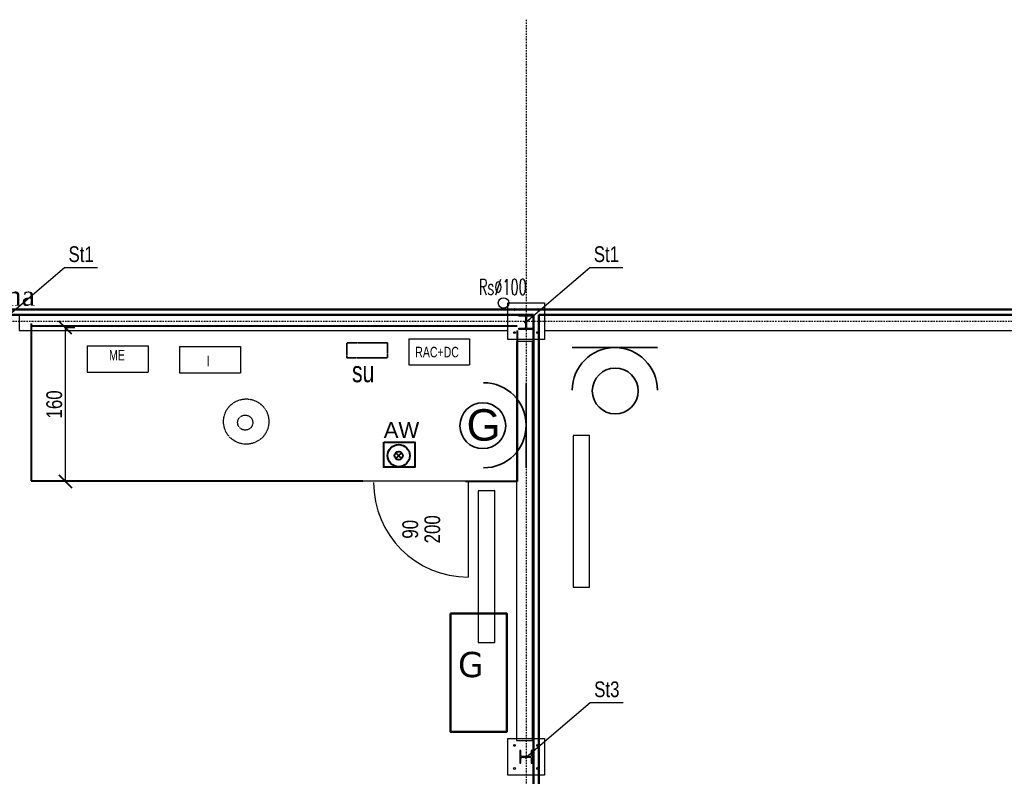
# Model space of a CAD drawing. Header units: centimetres. Extents: x 42630 to 130002, y 15 to 29179.
# Tile 91 of 159: x 50591 to 51528, y 5337 to 6058. Entities that reach past the tile are written whole.
import ezdxf
from ezdxf.enums import TextEntityAlignment as Align

# ---------------------------------------------------------------- set-up
doc = ezdxf.new("R2010")
doc.units = ezdxf.units.CM
doc.header["$LTSCALE"] = 0.01
for name, pattern in [('ACAD_ISO02W100', [15, 12, -3]), ('ACAD_ISO03W100', [30, 12, -18]), ('DASHDOT2', [12.7, 6.35, -3.175, 0, -3.175]), ('DASHED', [19.05, 12.7, -6.35])]:
    doc.linetypes.add(name, pattern=pattern)
doc.layers.get('0').update_dxf_attribs({"color": 253})
for name, color, linetype in [('33 - linia 2', 253, 'Continuous'), ('333 - linia 3', 253, 'Continuous'), ('A-ELEWACJE', 253, 'Continuous'), ('A-Grid', 253, 'DASHDOT2'), ('CKDACH_OPIS', 253, 'Continuous'), ('CKDRZWI_', 253, 'Continuous'), ('CKDRZWI_OPIS', 253, 'Continuous'), ('E_ramka_wew', 10, 'Continuous'), ('OPIS_K_WYK', 253, 'Continuous')]:
    doc.layers.add(name, color=color, linetype=linetype)
for name, color, linetype, lineweight in [('CKSCIANY_PRZEKR', 253, 'Continuous', 50), ('e-zabudowa', 162, 'Continuous', 40), ('E0odgrom', 6, 'Continuous', 35), ('Ekabel', 1, 'ACAD_ISO03W100', 50), ('Elospr', 32, 'Continuous', 30), ('EOPIS', 150, 'Continuous', 35), ('Eoprawa4100', 32, 'Continuous', 40), ('eosprz', 32, 'Continuous', 35), ('EPVt', 1, 'Continuous', 30), ('OPISYC', 5, 'Continuous', 25)]:
    doc.layers.add(name, color=color, linetype=linetype, lineweight=lineweight)
doc.layers.add('REV', color=253, linetype='Continuous', lineweight=40, plot=False)
doc.styles.add('GENERATED_STYLE_5', font='arial.ttf')
doc.styles.add('RomanS', font='romans.shx', dxfattribs={"width": 0.8})
doc.styles.get("Standard").update_dxf_attribs({"font": 'ic-simplex.shx', "width": 0.8})
doc.styles.add('styl1', font='times.ttf')
doc.dimstyles.new('CADKON cm', dxfattribs={"dimscale": 10, "dimtxt": 2.5, "dimasz": 2.5, "dimexe": 1.8, "dimexo": 5, "dimgap": 0.6, "dimtad": 1, "dimrnd": 0.1, "dimtxsty": 'Standard', "dimblk1": 'OBLIQUE', "dimblk2": 'OBLIQUE', "dimsah": 1, "dimcen": 2.5, "dimadec": 1, "dimazin": 2, "dimtfac": 1, "dimtix": 1, "dimtmove": 2, "dimatfit": 3, "dimldrblk": 'OPEN30', "dimfxl": 5, "dimfxlon": 1, "dimtfill": 1, "dimtolj": 1, "dimarcsym": 0})
doc.dimstyles.new('Kopia2 CADKON cm', dxfattribs={"dimscale": 5, "dimtxt": 3, "dimasz": 2.5, "dimexe": 1.8, "dimexo": 5, "dimgap": 0.6, "dimtad": 1, "dimrnd": 0.5, "dimtxsty": 'Standard', "dimblk1": 'OBLIQUE', "dimblk2": 'OBLIQUE', "dimsah": 1, "dimcen": 2.5, "dimadec": 1, "dimazin": 2, "dimtfac": 1, "dimtix": 1, "dimtmove": 2, "dimatfit": 3, "dimldrblk": 'OPEN30', "dimfxl": 2, "dimfxlon": 1, "dimtfill": 1, "dimtolj": 1, "dimarcsym": 0})

# ---------------------------------------------------------------- blocks, each defined once
blk = doc.blocks.new('A$7E8814A102C37C')
at = {"layer": 'A-Grid', "ltscale": 20}
blk.add_line((-237.5, -417), (3157.5, -417), dxfattribs=at)
blk.add_lwpolyline([(1500, -130), (1500, -1964.5)], dxfattribs=at)
blk = doc.blocks.new('A$7E8A9A372D53')
at = {"layer": '33 - linia 2'}
for points in [[(15040, -50), (15180, -50), (15180, -62), (15125.5, -62, 0.4142136), (15113.5, -74), (15113.5, -166, 0.4142136), (15125.5, -178), (15180, -178), (15180, -190), (15040, -190), (15040, -178), (15094.5, -178, 0.4142136), (15106.5, -166), (15106.5, -74, 0.4142136), (15094.5, -62), (15040, -62)], [(15050, -4200), (15050, -4320), (15061, -4320), (15061, -4275.25, -0.4142136), (15073, -4263.25), (15147, -4263.25, -0.4142136), (15159, -4275.25), (15159, -4320), (15170, -4320), (15170, -4200), (15159, -4200), (15159, -4244.75, -0.4142136), (15147, -4256.75), (15073, -4256.75, -0.4142136), (15061, -4244.75), (15061, -4200)]]:
    blk.add_lwpolyline(points, format="xyb", close=True, dxfattribs=at)
blk = doc.blocks.new('_OBLIQUE')
at = {"color": 0, "linetype": 'ByBlock'}
blk.add_line((-0.5, -0.5), (0.5, 0.5), dxfattribs=at)
blk = doc.blocks.new('A$7E8A16153526364')
at = {"layer": '33 - linia 2'}
for points in [[(-15285, 65), (-14935, 65), (-14935, -285), (-15285, -285)], [(-15285, -4085), (-14935, -4085), (-14935, -4435), (-15285, -4435)]]:
    blk.add_lwpolyline(points, close=True, dxfattribs=at)
for centre in [(-15220, 0), (-15000, 0), (-15220, -220), (-15000, -220), (-15220, -4150), (-15000, -4150), (-15220, -4370), (-15000, -4370)]:
    blk.add_circle(centre, 9, dxfattribs=at)
at = {"layer": '333 - linia 3'}
for points in [[(-19935, -50), (-19935, -200), (-15285, -200), (-15285, -50)], [(-14935, -50), (-14935, -200), (-10285, -200), (-10285, -50)], [(-15200, -4105), (-15050, -4105), (-15050, -305), (-15200, -305)]]:
    blk.add_lwpolyline(points, close=True, dxfattribs=at)
blk = doc.blocks.new('*D329')
at = {"layer": 'e-zabudowa', "color": 0, "lineweight": -2}
for p, q in [((50634.22, 5764.41), (50643.22, 5764.41)), ((50634.22, 5764.41), (50634.22, 5618.09)), ((50634.22, 5618.09), (50643.22, 5618.09))]:
    blk.add_line(p, q, dxfattribs=at)
at = {"layer": 'e-zabudowa', "color": 0, "lineweight": -2, "xscale": 12.5, "yscale": 12.5, "zscale": 12.5}
for p, rotation in [((50634.22, 5764.41), 90), ((50634.22, 5618.09), 270)]:
    blk.add_blockref('_OBLIQUE', p, dxfattribs=dict(at, rotation=rotation))
at = {"layer": 'e-zabudowa', "color": 0, "lineweight": 25, "insert": (50623.72, 5691.25), "char_height": 15, "attachment_point": 5, "rotation": 90, "bg_fill": 3, "box_fill_scale": 1.1, "bg_fill_color": 257, "bg_fill_transparency": 0}
blk.add_mtext('\\A1;160', dxfattribs=at)
blk = doc.blocks.new('_Open30')
at = {"color": 0, "linetype": 'ByBlock', "lineweight": -2}
for p, q in [((-1, 0.268), (0, 0)), ((0, 0), (-1, -0.268)), ((0, 0), (-1, 0))]:
    blk.add_line(p, q, dxfattribs=at)

msp = doc.modelspace()

# ---------------------------------------------------------------- linework, layer by layer
msp.add_circle((51051.375, 5787.854), 5)
at = {"layer": 'A-ELEWACJE', "color": 0}
msp.add_line((50917.429, 5618.362), (51063.82, 5618.362), dxfattribs=at)
at = {"layer": 'CKDRZWI_', "color": 5}
msp.add_line((51017.639, 5616.812), (51017.639, 5526.812), dxfattribs=at)
msp.add_arc((51017.639, 5616.812), 90, 180, 270, dxfattribs=at)
at = {"layer": 'CKSCIANY_PRZEKR'}
for p, q in [((50522.929, 5781.604), (51083.82, 5781.604)), ((50527.929, 5776.604), (51079.82, 5776.604)), ((51079.82, 5776.604), (51079.82, 5195.604)), ((51083.82, 5781.604), (51622.929, 5781.604)), ((51084.82, 5776.604), (51617.929, 5776.604)), ((51084.82, 5776.604), (51084.82, 5195.604))]:
    msp.add_line(p, q, dxfattribs=at)
at = {"layer": 'e-zabudowa'}
for p, q in [((50601.76, 5768.362), (50601.76, 5618.362)), ((50601.76, 5765.953), (51064.189, 5765.953)), ((51064.189, 5761.604), (51064.189, 5617.84)), ((50601.76, 5618.362), (50917.429, 5618.362)), ((51064.189, 5617.84), (51015.082, 5617.84))]:
    msp.add_line(p, q, dxfattribs=at)
at = {"layer": 'E0odgrom', "linetype": 'ACAD_ISO02W100'}
msp.add_lwpolyline([(50902.149, 5750.006), (50940.917, 5750.006), (50940.917, 5735.468), (50902.149, 5735.468)], close=True, dxfattribs=at)
at = {"layer": 'E_ramka_wew', "linetype": 'DASHED'}
for centre, radius in [((50806.384, 5674.916), 21.549), ((50805.432, 5673.939), 7.183)]:
    msp.add_circle(centre, radius, dxfattribs=at)
at = {"layer": 'Ekabel', "linetype": 'ByBlock'}
msp.add_lwpolyline([(51000.89, 5492.275), (51054.376, 5492.275), (51054.376, 5379.36), (51000.89, 5379.36)], close=True, dxfattribs=at)
at = {"layer": 'Elospr'}
for p, q in [((51117.467, 5661.965, 425.286), (51133.194, 5661.965, 425.286)), ((51117.467, 5661.314, 425.286), (51117.467, 5517.314, 425.286)), ((51133.194, 5517.314, 425.286), (51133.194, 5661.965, 425.286)), ((51027.303, 5609.294, 425.286), (51043.03, 5609.294, 425.286)), ((51027.303, 5608.642, 425.286), (51027.303, 5464.642, 425.286)), ((51043.03, 5464.642, 425.286), (51043.03, 5609.294, 425.286)), ((51117.467, 5517.314, 425.286), (51133.194, 5517.314, 425.286)), ((51027.303, 5464.642, 425.286), (51043.03, 5464.642, 425.286))]:
    msp.add_line(p, q, dxfattribs=at)
at = {"layer": 'Eoprawa4100', "color": 1}
for p, q in [((50948.804, 5639.705), (50954.346, 5645.246)), ((50948.804, 5645.246), (50954.346, 5639.705))]:
    msp.add_line(p, q, dxfattribs=at)
msp.add_lwpolyline([(50937.543, 5655.245), (50966.835, 5655.245), (50966.835, 5631.445), (50937.543, 5631.445)], close=True, dxfattribs=at)
for radius in [10.621, 3.918]:
    msp.add_circle((50951.575, 5642.475), radius, dxfattribs=at)
at = {"layer": 'eosprz', "linetype": 'Continuous'}
for p, q in [((51116.691, 5745.349), (51197.761, 5745.349)), ((51072.891, 5711.892), (51072.891, 5630.822))]:
    msp.add_line(p, q, dxfattribs=at)
for centre in [(51157.632, 5704.063), (51031.605, 5670.95)]:
    msp.add_circle(centre, 21.82, dxfattribs=at)
for centre, start, end in [((51157.226, 5704.814), 0, 180), ((51032.357, 5671.357), 270, 90)]:
    msp.add_arc(centre, 40.535, start, end, dxfattribs=at)
at = {"layer": 'EPVt', "color": 1}
for p, q in [((50655.114, 5747.058), (50713.114, 5747.058)), ((50655.114, 5747.058), (50655.114, 5722.058)), ((50713.114, 5747.058), (50713.114, 5722.058)), ((50742.852, 5746.308), (50800.852, 5746.308)), ((50742.852, 5746.308), (50742.852, 5721.308)), ((50800.852, 5746.308), (50800.852, 5721.308)), ((50961.062, 5753.789), (51019.062, 5753.789)), ((50961.062, 5753.789), (50961.062, 5728.789)), ((51019.062, 5753.789), (51019.062, 5728.789)), ((50961.062, 5728.789), (51019.062, 5728.789)), ((50655.114, 5722.058), (50713.114, 5722.058)), ((50742.852, 5721.308), (50800.852, 5721.308))]:
    msp.add_line(p, q, dxfattribs=at)
at = {"layer": 'OPIS_K_WYK', "ltscale": 0.5}
for points in [[(50633.334, 5821.668), (50664.966, 5821.668)], [(51133.334, 5821.668), (51164.966, 5821.668)], [(51133.684, 5407.343), (51165.316, 5407.343)]]:
    msp.add_lwpolyline(points, dxfattribs=at)

# ---------------------------------------------------------------- block references
at = {"layer": 'A-ELEWACJE', "xscale": 0.1, "yscale": 0.1, "zscale": 0.1}
msp.add_blockref('A$7E8A16153526364', (52583.82, 5781.604), dxfattribs=at)
at = {"layer": 'A-Grid', "lineweight": -3}
msp.add_blockref('A$7E8814A102C37C', (49572.82, 6187.604), dxfattribs=at)
at = {"layer": 'REV', "xscale": 0.1, "yscale": 0.1, "zscale": 0.1}
msp.add_blockref('A$7E8A9A372D53', (49561.82, 5781.604), dxfattribs=at)

# ---------------------------------------------------------------- texts
at = {"layer": 'CKDACH_OPIS', "linetype": 'Continuous', "lineweight": 9, "style": 'RomanS', "width": 0.6}
msp.add_text('Rs∅100', height=15, rotation=0.001771, dxfattribs=at).set_placement((51027.841, 5795.46))
at = {"layer": 'CKDRZWI_OPIS', "width": 0.8}
msp.add_text('90', height=15, rotation=90, dxfattribs=at).set_placement((50970.001, 5572.307), align=Align.CENTER)
msp.add_text('200', height=15, rotation=90, dxfattribs=at).set_placement((50976.001, 5572.307), align=Align.TOP_CENTER)
at = {"layer": 'EOPIS', "style": 'styl1'}
msp.add_text('brama', height=19.0314, dxfattribs=at).set_placement((50533.632, 5785.15))
at = {"layer": 'EOPIS', "color": 1, "linetype": 'Continuous', "insert": (50954.172, 5666.888), "char_height": 14.9739, "attachment_point": 5, "style": 'GENERATED_STYLE_5'}
msp.add_mtext('AW  ', dxfattribs=at)
at = {"layer": 'EOPIS', "linetype": 'Continuous', "insert": (51032.413, 5646.522), "char_height": 29.948, "width": 1615.6359, "attachment_point": 5, "style": 'GENERATED_STYLE_5'}
msp.add_mtext('G\\P ', dxfattribs=at)
at = {"layer": 'OPIS_K_WYK', "linetype": 'Continuous', "width": 0.8}
for s, p in [('St1', (50637.242, 5826.812)), ('St1', (51137.242, 5826.812)), ('St3', (51137.592, 5412.487))]:
    msp.add_text(s, height=15, dxfattribs=at).set_placement(p)
at = {"layer": 'OPISYC', "width": 0.75}
for s, height, p in [('RAC+DC', 10, (50988.084, 5733.091)), ('ME', 10, (50683.346, 5730.148)), ('I', 10, (50770.195, 5724.515)), ('su', 20, (50917.731, 5706.364))]:
    msp.add_text(s, height=height, dxfattribs=at).set_placement(p, align=Align.BOTTOM_CENTER)
at = {"layer": 'OPISYC', "insert": (51008.025, 5455.548), "char_height": 24, "width": 689.16456, "attachment_point": 1}
msp.add_mtext('{\\fVerdana|b0|i0|c238|p34;\\W0.95;G}', dxfattribs=at)

# ---------------------------------------------------------------- leaders
at = {"layer": 'OPIS_K_WYK', "ltscale": 0.5}
for points in [[(50572.47, 5769.604), (50633.334, 5821.668)], [(51072.47, 5769.604), (51133.334, 5821.668)], [(51072.82, 5355.279), (51133.684, 5407.343)]]:
    msp.add_leader(points, dimstyle='CADKON cm', override={"dimscale": 5, "dimldrblk": 'DotSmall'}, dxfattribs=at)

# ---------------------------------------------------------------- next in the draw order: dimensions: what is measured, and where the dimension line sits
at = {"layer": 'e-zabudowa', "color": 3, "lineweight": 25}
dim = msp.add_linear_dim(base=(50634.223, 5618.09), p1=(50631.409, 5764.414), p2=(50631.409, 5618.09), angle=90, text='160', dimstyle='Kopia2 CADKON cm', override={"dimtxsty": 'Standard'}, dxfattribs=at)
dim.commit()
dim.dimension.update_dxf_attribs({"geometry": '*D329', "text_midpoint": (50623.723, 5691.252)})

doc.saveas('drawing.dxf')
